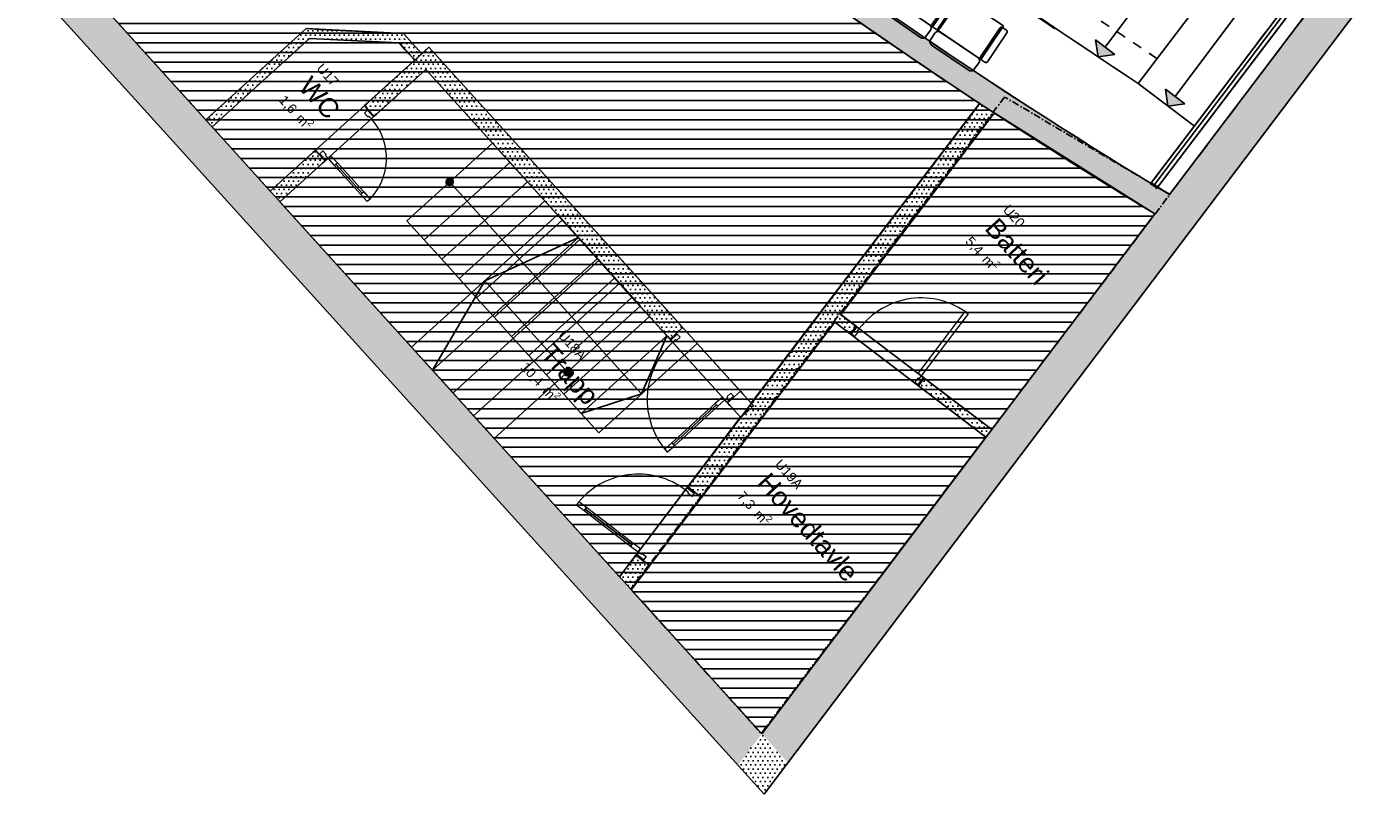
# Model space of a CAD drawing. Header units: millimetres. Extents: x 62961 to 109894, y 64087 to 106742.
# Tile 2 of 35: x 78104 to 92090, y 64087 to 72052. Entities that reach past the tile are written whole.
import ezdxf
from ezdxf.enums import TextEntityAlignment as Align

# ---------------------------------------------------------------- set-up
doc = ezdxf.new("R2010")
doc.units = ezdxf.units.MM
doc.header["$LTSCALE"] = 0.5
doc.header["$MEASUREMENT"] = 0
for name, pattern in [('Over snittplan', [260, 150, -50, 10, -50]), ('PLINE', [0]), ('Rømningslinje', [500, 300, -200]), ('Stipling', [400, 200, -200]), ('Under snittplan', [300, 200, -100])]:
    doc.linetypes.add(name, pattern=pattern)
for name, color, linetype in [('000 2D grafikk', 7, 'Continuous'), ('000 2D grafikk(Nye konstruksjoner)', 7, 'Continuous'), ('23-- Yttervegger', 7, 'Continuous'), ('23-- Yttervegger (Skravur)', 7, 'Continuous'), ('24--Innervegger skråvegger salen', 7, 'Continuous'), ('241- Bærende innervegger', 7, 'Continuous'), ('241- Bærende innervegger (Skravur)', 7, 'Continuous'), ('244- Vinduer_ dører_ foldevegger', 7, 'Continuous'), ('253- Oppforet gulv_ påstøp', 7, 'Continuous'), ('279- Annet fast inventar(Nye konstruksjoner)', 7, 'Continuous'), ('281- Innvendige trapper', 7, 'Continuous'), ('862- M___Nettoareal', 7, 'Continuous'), ('862- M___Nettoareal(Polylinje)', 7, 'Continuous'), ('862- M___Nettoareal(Tekst)', 7, 'Continuous')]:
    doc.layers.add(name, color=color, linetype=linetype)
doc.layers.add('234- Vinduer_ dører_ porter', color=7, linetype='Continuous', lineweight=0)
doc.styles.add('GENERATED_STYLE_1', font='arial.ttf')
pattern_1 = [(0, (0, 0), (0, 86.60254), [0, -50]), (0, (25, 43.3), (0, 86.60254), [0, -50])]

# ---------------------------------------------------------------- blocks, each defined once
blk = doc.blocks.new('WC_U17_14', base_point=(81099, 71326))
at = {"layer": '862- M___Nettoareal(Polylinje)', "linetype": 'PLINE', "flags": 128}
blk.add_lwpolyline([(80028, 71014), (80632, 70347), (82133, 71707, -0.002246), (81970, 71887), (81041, 71932)], format="xyb", close=True, dxfattribs=at)
at = {"layer": '862- M___Nettoareal(Tekst)', "insert": (80811, 71373), "char_height": 100, "attachment_point": 1, "rotation": 312.1619, "style": 'GENERATED_STYLE_1'}
blk.add_mtext('\\A1;{\\pql;\\pt0,12050;\\fArial|b0|i0|c0|p0;\\W1.000000;1,6\\fArial|b0|i0|c0|p0;\\W1.000000;\\A1{\\H.66x;\\S^  ;}\\fArial|b0|i0|c0|p0;\\W1.000000; m\\fArial|b0|i0|c0|p0;\\W1.000000;\\A1{\\H.66x;\\S2^  ;}}', dxfattribs=at)
at = {"layer": '862- M___Nettoareal(Tekst)', "style": 'GENERATED_STYLE_1'}
for tag, height, p in [('ROOM_NUMBER', 100, (81179, 71683)), ('ROOM_NAME', 200, (81062, 71555)), ('DUMMY_861', 100, (81348, 71519)), ('DUMMY_863', 100, (80829, 71390)), ('DUMMY_862', 200, (81369, 71262))]:
    blk.add_attdef(tag, text='', height=height, rotation=312.1619, dxfattribs=at).set_placement(p, align=Align.TOP_LEFT)
blk = doc.blocks.new('Teknisk _U17A_15', base_point=(79140, 77060))
at = {"layer": '862- M___Nettoareal(Polylinje)', "linetype": 'PLINE', "flags": 128}
blk.add_lwpolyline([(79002, 78812, -0.024129), (75041, 83661), (71521, 80402), (79961, 71088), (81005, 72034), (82016, 71985), (82207, 71774), (82281, 71841), (85630, 68145), (88001, 71258, -0.018599), (84597, 73680), (83152, 72370), (83051, 72481), (84475, 73775), (84888, 74321, -0.029335), (79514, 79272)], format="xyb", close=True, dxfattribs=at)
at = {"layer": '862- M___Nettoareal(Tekst)', "style": 'GENERATED_STYLE_1'}
for tag, height, p in [('ROOM_NUMBER', 100, (79041, 77615)), ('ROOM_NAME', 200, (78924, 77487)), ('DUMMY_861', 100, (79271, 77384)), ('DUMMY_863', 100, (78691, 77322)), ('DUMMY_862', 200, (79589, 76798))]:
    blk.add_attdef(tag, text='', height=height, rotation=312.1619, dxfattribs=at).set_placement(p, align=Align.TOP_LEFT)
blk = doc.blocks.new('Salen_U15_16', base_point=(85122, 80800))
at = {"layer": '862- M___Nettoareal(Polylinje)', "linetype": 'PLINE', "flags": 128}
blk.add_lwpolyline([(97289, 79972), (96541, 80461, -0.116149), (84427, 91894), (84279, 92254), (83181, 90973), (76963, 85344), (75253, 83795, 0.022802), (78987, 79202), (79611, 79762, 0.032041), (85446, 74396), (84943, 73730, 0.02746), (89975, 70311)], format="xyb", close=True, dxfattribs=at)
at = {"layer": '862- M___Nettoareal(Tekst)', "style": 'GENERATED_STYLE_1'}
for tag, height, p in [('ROOM_NUMBER', 100, (85119, 81248)), ('ROOM_NAME', 200, (85003, 81120)), ('DUMMY_861', 100, (85288, 81084)), ('DUMMY_863', 100, (84770, 80954)), ('DUMMY_862', 200, (85473, 80645))]:
    blk.add_attdef(tag, text='', height=height, rotation=312.1619, dxfattribs=at).set_placement(p, align=Align.TOP_LEFT)
blk = doc.blocks.new('Trapp_U18A_24', base_point=(83694, 68461))
at = {"layer": '862- M___Nettoareal(Polylinje)', "linetype": 'PLINE', "flags": 128}
blk.add_lwpolyline([(82248, 71609), (80733, 70236), (81337, 69569), (84260, 66344), (85519, 68000)], close=True, dxfattribs=at)
at = {"layer": '862- M___Nettoareal(Tekst)', "insert": (83322, 68601), "char_height": 100, "attachment_point": 1, "rotation": 312.1619, "style": 'GENERATED_STYLE_1'}
blk.add_mtext('\\A1;{\\pql;\\pt0,12050;\\fArial|b0|i0|c0|p0;\\W1.000000;10,4\\fArial|b0|i0|c0|p0;\\W1.000000;\\A1{\\H.66x;\\S^  ;}\\fArial|b0|i0|c0|p0;\\W1.000000; m\\fArial|b0|i0|c0|p0;\\W1.000000;\\A1{\\H.66x;\\S2^  ;}}', dxfattribs=at)
at = {"layer": '862- M___Nettoareal(Tekst)', "style": 'GENERATED_STYLE_1'}
for tag, height, p in [('ROOM_NUMBER', 100, (83690, 68911)), ('ROOM_NAME', 200, (83573, 68783)), ('DUMMY_863', 100, (83340, 68617)), ('DUMMY_861', 100, (83920, 68680)), ('DUMMY_862', 200, (84047, 68305))]:
    blk.add_attdef(tag, text='', height=height, rotation=312.1619, dxfattribs=at).set_placement(p, align=Align.TOP_LEFT)
blk = doc.blocks.new('Hovedtavle_U19A_25', base_point=(86168, 66875))
at = {"layer": '862- M___Nettoareal(Polylinje)', "linetype": 'PLINE', "flags": 128}
blk.add_lwpolyline([(86499, 68986), (84383, 66208), (84987, 65541), (85738, 64713), (88068, 67792)], close=True, dxfattribs=at)
at = {"layer": '862- M___Nettoareal(Tekst)', "insert": (85573, 67262), "char_height": 100, "attachment_point": 1, "rotation": 312.1619, "style": 'GENERATED_STYLE_1'}
blk.add_mtext('\\A1;{\\pql;\\pt0,12050;\\fArial|b0|i0|c0|p0;\\W1.000000;7,3\\fArial|b0|i0|c0|p0;\\W1.000000;\\A1{\\H.66x;\\S^  ;}\\fArial|b0|i0|c0|p0;\\W1.000000; m\\fArial|b0|i0|c0|p0;\\W1.000000;\\A1{\\H.66x;\\S2^  ;}}', dxfattribs=at)
at = {"layer": '862- M___Nettoareal(Tekst)', "style": 'GENERATED_STYLE_1'}
for tag, height, p in [('ROOM_NUMBER', 100, (85941, 67572)), ('ROOM_NAME', 200, (85824, 67443)), ('DUMMY_861', 100, (86171, 67340)), ('DUMMY_863', 100, (85591, 67278)), ('DUMMY_862', 200, (86745, 66472))]:
    blk.add_attdef(tag, text='', height=height, rotation=312.1619, dxfattribs=at).set_placement(p, align=Align.TOP_LEFT)
blk = doc.blocks.new('Batteri_U20_26', base_point=(88343, 69734))
at = {"layer": '862- M___Nettoareal(Polylinje)', "linetype": 'PLINE', "flags": 128}
blk.add_lwpolyline([(86557, 69067), (88129, 67872), (89824, 70111), (88152, 71159)], close=True, dxfattribs=at)
at = {"layer": '862- M___Nettoareal(Tekst)', "insert": (87942, 69906), "char_height": 100, "attachment_point": 1, "rotation": 312.1619, "style": 'GENERATED_STYLE_1'}
blk.add_mtext('\\A1;{\\pql;\\pt0,12050;\\fArial|b0|i0|c0|p0;\\W1.000000;5,4\\fArial|b0|i0|c0|p0;\\W1.000000;\\A1{\\H.66x;\\S^  ;}\\fArial|b0|i0|c0|p0;\\W1.000000; m\\fArial|b0|i0|c0|p0;\\W1.000000;\\A1{\\H.66x;\\S2^  ;}}', dxfattribs=at)
at = {"layer": '862- M___Nettoareal(Tekst)', "style": 'GENERATED_STYLE_1'}
for tag, height, p in [('ROOM_NUMBER', 100, (88310, 70216)), ('ROOM_NAME', 200, (88193, 70088)), ('DUMMY_861', 100, (88479, 70052)), ('DUMMY_863', 100, (87960, 69922)), ('DUMMY_862', 200, (88725, 69546))]:
    blk.add_attdef(tag, text='', height=height, rotation=312.1619, dxfattribs=at).set_placement(p, align=Align.TOP_LEFT)
blk = doc.blocks.new('Dør[36]')
at = {"layer": '234- Vinduer_ dører_ porter', "linetype": 'PLINE'}
for p, q in [((81644, 71186), (81651, 71192)), ((81713, 71124), (81651, 71192)), ((81644, 71186), (81612, 71157)), ((81612, 71157), (81647, 71118)), ((81706, 71118), (81644, 71186)), ((81647, 71118), (81656, 71126)), ((81656, 71126), (81683, 71097)), ((81683, 71097), (81706, 71118)), ((81706, 71118), (81713, 71124)), ((81147, 70736), (81140, 70729)), ((81202, 70661), (81140, 70729)), ((81179, 70765), (81147, 70736)), ((81147, 70736), (81209, 70668)), ((81214, 70726), (81179, 70765)), ((81209, 70668), (81202, 70661)), ((81205, 70718), (81214, 70726)), ((81232, 70689), (81205, 70718)), ((81209, 70668), (81232, 70689)), ((81232, 70689), (81262, 70715)), ((81299, 70614), (81232, 70689)), ((81262, 70715), (81329, 70641)), ((81329, 70641), (81299, 70614)), ((81588, 70326), (81314, 70628)), ((81573, 70312), (81603, 70339)), ((81640, 70238), (81573, 70312)), ((81603, 70339), (81670, 70265)), ((81670, 70265), (81640, 70238))]:
    blk.add_line(p, q, dxfattribs=at)
at = {"layer": '234- Vinduer_ dører_ porter', "linetype": 'PLINE', "flags": 128}
for points in [[(81588, 70326), (81314, 70628), (81329, 70641), (81603, 70339)], [(81573, 70312), (81299, 70614), (81314, 70628), (81588, 70326)]]:
    blk.add_lwpolyline(points, close=True, dxfattribs=at)
at = {"layer": '234- Vinduer_ dører_ porter', "linetype": 'PLINE'}
blk.add_arc((81232, 70689), 608, 312.1807, 42.1807, dxfattribs=at)
at = {"layer": '244- Vinduer_ dører_ foldevegger', "linetype": 'PLINE'}
for p, q in [((81612, 71235), (81640, 71260)), ((81612, 71235), (81640, 71260)), ((81651, 71192), (81612, 71235)), ((81651, 71192), (81612, 71235)), ((81713, 71124), (81651, 71192)), ((81713, 71124), (81651, 71192)), ((81713, 71124), (81740, 71149)), ((81713, 71124), (81740, 71149)), ((81101, 70772), (81074, 70747)), ((81101, 70772), (81074, 70747)), ((81140, 70729), (81101, 70772)), ((81140, 70729), (81101, 70772)), ((81202, 70661), (81140, 70729)), ((81202, 70661), (81140, 70729)), ((81202, 70661), (81174, 70636)), ((81202, 70661), (81174, 70636))]:
    blk.add_line(p, q, dxfattribs=at)
blk = doc.blocks.new('Dør[37]')
at = {"layer": '234- Vinduer_ dører_ porter', "linetype": 'PLINE'}
for p, q in [((84786, 68809), (84854, 68871)), ((84793, 68801), (84861, 68863)), ((84890, 68831), (84851, 68796)), ((84861, 68863), (84854, 68871)), ((84861, 68863), (84890, 68831)), ((84793, 68801), (84786, 68809)), ((84813, 68778), (84793, 68801)), ((84843, 68805), (84813, 68778)), ((84851, 68796), (84843, 68805)), ((84818, 67719), (85268, 68127)), ((85329, 68209), (85255, 68142)), ((85255, 68142), (85282, 68113)), ((85282, 68113), (85356, 68180)), ((85356, 68180), (85329, 68209)), ((85356, 68180), (85386, 68207)), ((85377, 68157), (85356, 68180)), ((85445, 68218), (85377, 68157)), ((85377, 68157), (85384, 68149)), ((85378, 68215), (85416, 68250)), ((85386, 68207), (85378, 68215)), ((85384, 68149), (85452, 68211)), ((85416, 68250), (85445, 68218)), ((85445, 68218), (85452, 68211)), ((84804, 67734), (84730, 67667)), ((84757, 67637), (84831, 67704)), ((84831, 67704), (84804, 67734)), ((84730, 67667), (84757, 67637))]:
    blk.add_line(p, q, dxfattribs=at)
at = {"layer": '234- Vinduer_ dører_ porter', "linetype": 'PLINE', "flags": 128}
for points in [[(84818, 67719), (85268, 68127), (85255, 68142), (84804, 67734)], [(84831, 67704), (85282, 68113), (85268, 68127), (84818, 67719)]]:
    blk.add_lwpolyline(points, close=True, dxfattribs=at)
at = {"layer": '234- Vinduer_ dører_ porter', "linetype": 'PLINE'}
blk.add_arc((85356, 68180), 808, 132.1807, 222.1807, dxfattribs=at)
at = {"layer": '244- Vinduer_ dører_ foldevegger', "linetype": 'PLINE'}
for p, q in [((84919, 68930), (84894, 68957)), ((84919, 68930), (84894, 68957)), ((84786, 68809), (84761, 68836)), ((84786, 68809), (84761, 68836)), ((84786, 68809), (84854, 68871)), ((84786, 68809), (84854, 68871)), ((84854, 68871), (84919, 68930)), ((84854, 68871), (84919, 68930)), ((85452, 68211), (85517, 68270)), ((85452, 68211), (85517, 68270)), ((85517, 68270), (85542, 68243)), ((85517, 68270), (85542, 68243)), ((85384, 68149), (85452, 68211)), ((85384, 68149), (85452, 68211)), ((85384, 68149), (85408, 68122)), ((85384, 68149), (85408, 68122))]:
    blk.add_line(p, q, dxfattribs=at)
blk = doc.blocks.new('Dør[38]')
at = {"layer": '234- Vinduer_ dører_ porter', "linetype": 'PLINE'}
for p, q in [((84964, 67268), (84970, 67276)), ((84970, 67276), (85043, 67220)), ((84945, 67243), (84964, 67268)), ((84977, 67219), (84945, 67243)), ((84964, 67268), (85037, 67212)), ((84970, 67210), (84977, 67219)), ((85011, 67178), (84970, 67210)), ((85037, 67212), (85011, 67178)), ((85037, 67212), (85043, 67220)), ((83837, 67122), (83813, 67090)), ((83813, 67090), (83893, 67030)), ((83917, 67061), (83837, 67122)), ((83893, 67030), (83917, 67061)), ((83905, 67046), (84388, 66677)), ((84400, 66693), (84376, 66661)), ((84376, 66661), (84456, 66601)), ((84480, 66632), (84400, 66693)), ((84437, 66576), (84431, 66568)), ((84437, 66576), (84456, 66601)), ((84510, 66520), (84437, 66576)), ((84456, 66601), (84480, 66632)), ((84456, 66601), (84488, 66576)), ((84488, 66576), (84495, 66586)), ((84495, 66586), (84536, 66554)), ((84431, 66568), (84504, 66512)), ((84510, 66520), (84504, 66512)), ((84536, 66554), (84510, 66520))]:
    blk.add_line(p, q, dxfattribs=at)
at = {"layer": '234- Vinduer_ dører_ porter', "linetype": 'PLINE', "flags": 128}
for points in [[(83893, 67030), (84376, 66661), (84388, 66677), (83905, 67046)], [(83905, 67046), (84388, 66677), (84400, 66693), (83917, 67061)]]:
    blk.add_lwpolyline(points, close=True, dxfattribs=at)
at = {"layer": '234- Vinduer_ dører_ porter', "linetype": 'PLINE'}
blk.add_arc((84456, 66601), 808, 52.699, 142.699, dxfattribs=at)
at = {"layer": '244- Vinduer_ dører_ foldevegger', "linetype": 'PLINE'}
for p, q in [((84970, 67276), (84993, 67305)), ((84970, 67276), (84993, 67305)), ((84970, 67276), (85043, 67220)), ((84970, 67276), (85043, 67220)), ((85043, 67220), (85113, 67167)), ((85043, 67220), (85113, 67167)), ((85113, 67167), (85136, 67196)), ((85113, 67167), (85136, 67196)), ((84431, 66568), (84408, 66539)), ((84431, 66568), (84408, 66539)), ((84431, 66568), (84504, 66512)), ((84431, 66568), (84504, 66512)), ((84504, 66512), (84574, 66459)), ((84504, 66512), (84574, 66459)), ((84574, 66459), (84552, 66429)), ((84574, 66459), (84552, 66429))]:
    blk.add_line(p, q, dxfattribs=at)
blk = doc.blocks.new('Dør[39]')
at = {"layer": '234- Vinduer_ dører_ porter', "linetype": 'PLINE'}
for p, q in [((87363, 68454), (87852, 69097)), ((87852, 69097), (87884, 69073)), ((87884, 69073), (87395, 68430)), ((86719, 68944), (86663, 68871)), ((86671, 68865), (86663, 68871)), ((86727, 68938), (86671, 68865)), ((86671, 68865), (86705, 68839)), ((86705, 68839), (86737, 68880)), ((86727, 68938), (86719, 68944)), ((86751, 68919), (86727, 68938)), ((86727, 68887), (86751, 68919)), ((86737, 68880), (86727, 68887)), ((87361, 68405), (87329, 68364)), ((87370, 68398), (87361, 68405)), ((87395, 68430), (87363, 68454)), ((87364, 68338), (87419, 68411)), ((87395, 68430), (87370, 68398)), ((87427, 68405), (87371, 68332)), ((87419, 68411), (87395, 68430)), ((87419, 68411), (87427, 68405)), ((87329, 68364), (87364, 68338)), ((87364, 68338), (87371, 68332))]:
    blk.add_line(p, q, dxfattribs=at)
blk.add_arc((87395, 68430), 808, 52.7418, 142.7418, dxfattribs=at)
at = {"layer": '244- Vinduer_ dører_ foldevegger', "linetype": 'PLINE'}
for p, q in [((86719, 68944), (86689, 68966)), ((86719, 68944), (86689, 68966)), ((86658, 68864), (86629, 68887)), ((86658, 68864), (86629, 68887)), ((86663, 68871), (86658, 68864)), ((86663, 68871), (86658, 68864)), ((86719, 68944), (86663, 68871)), ((86719, 68944), (86663, 68871)), ((87427, 68405), (87371, 68332)), ((87427, 68405), (87371, 68332)), ((87427, 68405), (87457, 68383)), ((87427, 68405), (87457, 68383)), ((87371, 68332), (87367, 68326)), ((87371, 68332), (87367, 68326)), ((87367, 68326), (87396, 68303)), ((87367, 68326), (87396, 68303))]:
    blk.add_line(p, q, dxfattribs=at)
blk = doc.blocks.new('Auditoriestollayout[68]', base_point=(88738, 72688))
at = {"layer": '279- Annet fast inventar(Nye konstruksjoner)', "linetype": 'PLINE', "flags": 128}
for points in [[(86035, 74658, -0.414214), (86063, 74662), (86103, 74632, -0.414214), (86107, 74604), (85889, 74317, -0.414214), (85861, 74313), (85821, 74344, -0.414214), (85817, 74372)], [(85836, 74282, -0.414214), (85892, 74289), (86266, 74005, -0.414214), (86274, 73949), (86224, 73883, -0.414214), (86168, 73875), (85794, 74160, -0.414214), (85786, 74216)], [(86510, 74291, -0.414214), (86538, 74295), (86578, 74265, -0.414214), (86582, 74237), (86368, 73948, -0.414214), (86340, 73943), (86300, 73973, -0.414214), (86296, 74001)], [(85301, 74159, -0.414214), (85330, 74163), (85369, 74132, -0.414214), (85372, 74104), (85150, 73820, -0.414214), (85122, 73817), (85083, 73848, -0.414214), (85080, 73876)], [(86317, 73911, -0.414214), (86373, 73920), (86751, 73641, -0.414214), (86759, 73585), (86710, 73518, -0.414214), (86654, 73510), (86276, 73789, -0.414214), (86268, 73845)], [(86992, 73934, -0.414214), (87020, 73939), (87061, 73909, -0.414214), (87065, 73881), (86851, 73591, -0.414214), (86823, 73587), (86783, 73617, -0.414214), (86779, 73645)], [(85098, 73786, -0.414214), (85154, 73792), (85524, 73503, -0.414214), (85531, 73446), (85480, 73382, -0.414214), (85424, 73375), (85054, 73665, -0.414214), (85047, 73721)], [(85774, 73789, -0.414214), (85802, 73793), (85842, 73762, -0.414214), (85845, 73734), (85627, 73448, -0.414214), (85599, 73444), (85560, 73474, -0.414214), (85556, 73502)], [(87246, 73229, 0.414214), (87237, 73285), (86857, 73561, 0.414214), (86801, 73552), (86753, 73486, 0.414214), (86762, 73430), (87142, 73153, 0.414214), (87198, 73162)], [(87550, 73527, 0.414214), (87545, 73555), (87505, 73585, 0.414214), (87477, 73580), (87265, 73289, 0.414214), (87270, 73261), (87310, 73232, 0.414214), (87338, 73236)], [(85575, 73412, -0.414214), (85631, 73420), (86005, 73135, -0.414214), (86013, 73079), (85963, 73014, -0.414214), (85907, 73006), (85533, 73290, -0.414214), (85525, 73347)], [(86251, 73425, -0.414214), (86279, 73429), (86319, 73400, -0.414214), (86324, 73372), (86110, 73082, -0.414214), (86082, 73078), (86042, 73107, -0.414214), (86037, 73135)], [(87737, 72878, 0.414214), (87728, 72934), (87346, 73208, 0.414214), (87290, 73199), (87242, 73132, 0.414214), (87251, 73076), (87633, 72802, 0.414214), (87689, 72811)], [(88039, 73179, 0.414214), (88034, 73207), (87993, 73236, 0.414214), (87965, 73232), (87756, 72939, 0.414214), (87760, 72911), (87801, 72882, 0.414214), (87829, 72886)], [(86058, 73045, -0.414214), (86114, 73054), (86492, 72775, -0.414214), (86501, 72719), (86452, 72653, -0.414214), (86396, 72644), (86018, 72923, -0.414214), (86009, 72979)], [(86812, 73012, 0.414214), (86807, 73040), (86767, 73069, 0.414214), (86739, 73064), (86529, 72772, 0.414214), (86534, 72744), (86575, 72715, 0.414214), (86602, 72719)], [(88238, 72536, 0.414214), (88228, 72592), (87841, 72860, 0.414214), (87786, 72850), (87739, 72782, 0.414214), (87749, 72726), (88135, 72458, 0.414214), (88191, 72468)], [(88535, 72841, 0.414214), (88530, 72869), (88489, 72897, 0.414214), (88461, 72892), (88255, 72597, 0.414214), (88260, 72569), (88301, 72540, 0.414214), (88329, 72545)], [(86998, 72362, 0.414214), (86989, 72418), (86607, 72691, 0.414214), (86551, 72682), (86503, 72615, 0.414214), (86513, 72559), (86895, 72286, 0.414214), (86950, 72295)], [(87300, 72663, 0.414214), (87295, 72691), (87255, 72720, 0.414214), (87227, 72715), (87017, 72422, 0.414214), (87022, 72394), (87062, 72365, 0.414214), (87090, 72370)], [(87491, 72019, 0.414214), (87481, 72075), (87095, 72343, 0.414214), (87039, 72333), (86992, 72265, 0.414214), (87002, 72210), (87388, 71942, 0.414214), (87444, 71952)], [(87788, 72324, 0.414214), (87783, 72352), (87742, 72381, 0.414214), (87714, 72376), (87509, 72080, 0.414214), (87514, 72052), (87555, 72024, 0.414214), (87583, 72029)], [(88286, 71989, 0.414214), (88281, 72017), (88239, 72045, 0.414214), (88212, 72040), (88010, 71741, 0.414214), (88016, 71713), (88057, 71685, 0.414214), (88085, 71691)], [(87994, 71680, 0.414214), (87983, 71736), (87593, 71998, 0.414214), (87537, 71988), (87491, 71919, 0.414214), (87502, 71864), (87892, 71601, 0.414214), (87947, 71612)]]:
    blk.add_lwpolyline(points, format="xyb", close=True, dxfattribs=at)
for points in [[(86115, 74648), (86553, 74315), (86298, 73980), (85861, 74313)], [(86590, 74281), (87032, 73955), (86783, 73617), (86340, 73943)], [(85381, 74148), (85814, 73809), (85555, 73478), (85122, 73817)], [(87517, 73601), (87072, 73924), (86825, 73585), (87270, 73261)], [(85854, 73778), (86291, 73445), (86037, 73111), (85599, 73444)], [(88005, 73252), (87558, 73573), (87313, 73231), (87760, 72911)], [(86331, 73416), (86774, 73089), (86524, 72751), (86082, 73078)], [(88500, 72914), (88048, 73227), (87809, 72882), (88260, 72569)], [(87266, 72736), (86819, 73056), (86575, 72715), (87022, 72394)], [(87753, 72397), (87302, 72711), (87062, 72366), (87514, 72052)], [(88251, 72062), (87794, 72369), (87560, 72021), (88016, 71713)]]:
    blk.add_lwpolyline(points, close=True, dxfattribs=at)

msp = doc.modelspace()

# ---------------------------------------------------------------- hatches: boundary and pattern name
at = {"linetype": 'Continuous'}
h = msp.add_hatch(dxfattribs=at)
h.set_pattern_fill('Linjer_100_mm', color=256, style=0, pattern_type=2)
h.set_pattern_definition([(0, (80672.27, 74186.88), (0, 100), [])])
h.paths.add_polyline_path([(75041, 83661), (71521, 80402), (85738, 64713), (89824, 70111, -0.028324), (84597, 73680), (84496, 73791), (84888, 74321, -0.029335), (79514, 79272), (79002, 78812, -0.024074)])
at = {"layer": '000 2D grafikk(Nye konstruksjoner)', "linetype": 'Continuous'}
for points in [[(89232, 71742), (89407, 71767), (89207, 71917)], [(89958, 71230), (90133, 71255), (89933, 71405)]]:
    msp.add_hatch(color=256, dxfattribs=at).paths.add_polyline_path(points)
at = {"layer": '23-- Yttervegger (Skravur)', "linetype": 'Continuous'}
h = msp.add_hatch(dxfattribs=at)
h.set_pattern_fill('Eksisterende_konstruksjon', color=256, style=0, pattern_type=2)
h.set_pattern_definition(pattern_1)
h.paths.add_polyline_path([(86011, 64411), (102041, 85587), (101722, 85828), (85738, 64713)])
h = msp.add_hatch(dxfattribs=at)
h.set_pattern_fill('Eksisterende_konstruksjon', color=256, style=0, pattern_type=2)
h.set_pattern_definition(pattern_1)
h.paths.add_polyline_path([(71225, 80134), (85492, 64388), (85738, 64713), (71521, 80402)])
h = msp.add_hatch(dxfattribs=at)
h.set_pattern_fill('Eksisterende_konstruksjon', color=256, style=0, pattern_type=2)
h.set_pattern_definition(pattern_1)
h.paths.add_polyline_path([(85492, 64388), (85765, 64087), (85738, 64713)])
h = msp.add_hatch(dxfattribs=at)
h.set_pattern_fill('Eksisterende_konstruksjon', color=256, style=0, pattern_type=2)
h.set_pattern_definition(pattern_1)
h.paths.add_polyline_path([(85738, 64713), (85765, 64087), (86011, 64411)])
at = {"layer": '241- Bærende innervegger (Skravur)', "linetype": 'Continuous'}
h = msp.add_hatch(dxfattribs=at)
h.set_pattern_fill('Eksisterende_konstruksjon', color=256, style=0, pattern_type=2)
h.set_pattern_definition(pattern_1)
h.paths.add_polyline_path([(84792, 73531, 0.027335), (89824, 70111), (89975, 70311, -0.02746), (84943, 73730)])
h = msp.add_hatch(dxfattribs=at)
h.set_pattern_fill('Eksisterende_konstruksjon', color=256, style=0, pattern_type=2)
h.set_pattern_definition(pattern_1)
h.paths.add_polyline_path([(80900, 71939), (81041, 71932), (81005, 72034)])
h = msp.add_hatch(dxfattribs=at)
h.set_pattern_fill('Eksisterende_konstruksjon', color=256, style=0, pattern_type=2)
h.set_pattern_definition(pattern_1)
h.paths.add_polyline_path([(81146, 72027), (81005, 72034), (81041, 71932)])
h = msp.add_hatch(dxfattribs=at)
h.set_pattern_fill('Eksisterende_konstruksjon', color=256, style=0, pattern_type=2)
h.set_pattern_definition(pattern_1)
h.paths.add_polyline_path([(81041, 71932), (81970, 71887), (81875, 71992), (81146, 72027)])
h = msp.add_hatch(dxfattribs=at)
h.set_pattern_fill('Eksisterende_konstruksjon', color=256, style=0, pattern_type=2)
h.set_pattern_definition(pattern_1)
h.paths.add_polyline_path([(79961, 71088), (80028, 71014), (81041, 71932), (80900, 71939)])
h = msp.add_hatch(dxfattribs=at)
h.set_pattern_fill('Eksisterende_konstruksjon', color=256, style=0, pattern_type=2)
h.set_pattern_definition(pattern_1)
h.paths.add_polyline_path([(82016, 71985), (81875, 71992), (81970, 71887)])
h = msp.add_hatch(dxfattribs=at)
h.set_pattern_fill('Eksisterende_konstruksjon', color=256, style=0, pattern_type=2)
h.set_pattern_definition(pattern_1)
h.paths.add_polyline_path([(81970, 71887), (82111, 71880), (82016, 71985)])
h = msp.add_hatch(dxfattribs=at)
h.set_pattern_fill('Eksisterende_konstruksjon', color=256, style=0, pattern_type=2)
h.set_pattern_definition(pattern_1)
h.paths.add_polyline_path([(81970, 71887), (82133, 71707), (82207, 71774), (82111, 71880)])
h = msp.add_hatch(dxfattribs=at)
h.set_pattern_fill('Eksisterende_konstruksjon', color=256, style=0, pattern_type=2)
h.set_pattern_definition(pattern_1)
h.paths.add_polyline_path([(82281, 71841), (82148, 71720), (82248, 71609)])
h = msp.add_hatch(dxfattribs=at)
h.set_pattern_fill('Eksisterende_konstruksjon', color=256, style=0, pattern_type=2)
h.set_pattern_definition(pattern_1)
h.paths.add_polyline_path([(82248, 71609), (82382, 71730), (82281, 71841)])
h = msp.add_hatch(dxfattribs=at)
h.set_pattern_fill('Eksisterende_konstruksjon', color=256, style=0, pattern_type=2)
h.set_pattern_definition(pattern_1)
h.paths.add_polyline_path([(81612, 71235), (81713, 71124), (82248, 71609), (82148, 71720)])
h = msp.add_hatch(dxfattribs=at)
h.set_pattern_fill('Eksisterende_konstruksjon', color=256, style=0, pattern_type=2)
h.set_pattern_definition(pattern_1)
h.paths.add_polyline_path([(82382, 71730), (82248, 71609), (84786, 68809), (84919, 68930)])
h = msp.add_hatch(dxfattribs=at)
h.set_pattern_fill('Eksisterende_konstruksjon', color=256, style=0, pattern_type=2)
h.set_pattern_definition(pattern_1)
h.paths.add_polyline_path([(86416, 69174), (86560, 69065), (88154, 71158), (88003, 71256)])
h = msp.add_hatch(dxfattribs=at)
h.set_pattern_fill('Eksisterende_konstruksjon', color=256, style=0, pattern_type=2)
h.set_pattern_definition(pattern_1)
h.paths.add_polyline_path([(80632, 70347), (80733, 70236), (81202, 70661), (81101, 70772)])
h = msp.add_hatch(dxfattribs=at)
h.set_pattern_fill('Eksisterende_konstruksjon', color=256, style=0, pattern_type=2)
h.set_pattern_definition(pattern_1)
h.paths.add_polyline_path([(84970, 67276), (85113, 67167), (86499, 68986), (86356, 69095)])
h = msp.add_hatch(dxfattribs=at)
h.set_pattern_fill('Eksisterende_konstruksjon', color=256, style=0, pattern_type=2)
h.set_pattern_definition(pattern_1)
h.paths.add_polyline_path([(86415, 69175), (86354, 69096), (86658, 68864), (86719, 68944)])
h = msp.add_hatch(dxfattribs=at)
h.set_pattern_fill('Eksisterende_konstruksjon', color=256, style=0, pattern_type=2)
h.set_pattern_definition(pattern_1)
h.paths.add_polyline_path([(87427, 68405), (87367, 68326), (88068, 67792), (88129, 67872)])
h = msp.add_hatch(dxfattribs=at)
h.set_pattern_fill('Eksisterende_konstruksjon', color=256, style=0, pattern_type=2)
h.set_pattern_definition(pattern_1)
h.paths.add_polyline_path([(84260, 66344), (84383, 66208), (84574, 66459), (84431, 66568)])
at = {"layer": '281- Innvendige trapper', "linetype": 'Continuous'}
for points in [[(82468, 70418, 1), (82524, 70468, 1)], [(83692, 68441, 1), (83748, 68491, 1)]]:
    msp.add_hatch(color=256, dxfattribs=at).paths.add_polyline_path(points)

# ---------------------------------------------------------------- linework, layer by layer
at = {"layer": '000 2D grafikk', "linetype": 'PLINE', "flags": 128}
msp.add_lwpolyline([(88785, 72032, -0.012282), (85446, 74396, -0.032041), (79611, 79762, -0.021186), (76953, 82862)], format="xyb", dxfattribs=at)
at = {"layer": '000 2D grafikk', "linetype": 'Rømningslinje', "flags": 128}
msp.add_lwpolyline([(89976, 70312), (97289, 79972), (98071, 81006), (97499, 81525), (96851, 80258, -0.028068), (96007, 78886, -0.00559), (93405, 75382), (93316, 75262), (92852, 74473), (89785, 70432)], format="xyb", close=True, dxfattribs=at)
at = {"layer": '000 2D grafikk(Nye konstruksjoner)', "linetype": 'PLINE'}
for p, q in [((91292, 74494), (89307, 71842)), ((92058, 74031), (90033, 71330)), ((89207, 71917), (89407, 71767)), ((89232, 71742), (89207, 71917)), ((89232, 71742), (89407, 71767)), ((89933, 71405), (90133, 71255)), ((89958, 71230), (89933, 71405)), ((89958, 71230), (90133, 71255))]:
    msp.add_line(p, q, dxfattribs=at)
at = {"layer": '000 2D grafikk(Nye konstruksjoner)', "linetype": 'Stipling'}
msp.add_line((89845, 71722), (88818, 72414), dxfattribs=at)
at = {"layer": '000 2D grafikk(Nye konstruksjoner)', "linetype": 'PLINE', "flags": 128}
msp.add_lwpolyline([(89649, 71465, -0.012282), (85446, 74396, -0.032041), (79611, 79762, -0.021186), (76953, 82862)], format="xyb", dxfattribs=at)
msp.add_lwpolyline([(92373, 73842), (91743, 74220), (89649, 71465), (90233, 71022)], dxfattribs=at)
at = {"layer": '23-- Yttervegger', "linetype": 'PLINE', "flags": 128}
for points in [[(101722, 85828), (89975, 70311)], [(86011, 64411), (102041, 85587)], [(70956, 80430), (85765, 64087)], [(79961, 71088), (71521, 80402)], [(80632, 70347), (80028, 71014)], [(84260, 66344), (80733, 70236)], [(89824, 70111), (88129, 67872)], [(88068, 67792), (85738, 64713)], [(85738, 64713), (84383, 66208)], [(85765, 64087), (86011, 64411)]]:
    msp.add_lwpolyline(points, dxfattribs=at)
at = {"layer": '24--Innervegger skråvegger salen', "linetype": 'PLINE', "flags": 128}
for points in [[(89785, 70432), (90741, 71690), (91330, 72465), (92875, 74498), (94337, 76476), (94820, 77130), (95799, 78454), (95989, 78709), (96171, 78970), (96346, 79236), (96512, 79507), (96669, 79783), (96825, 80062), (96980, 80342), (97131, 80623), (97282, 80905), (97428, 81189), (97575, 81474)], [(97588, 81461), (97563, 81399), (97498, 81272), (97471, 81210), (97444, 81149), (97417, 81088), (97352, 80961), (97324, 80900), (97295, 80840), (97228, 80714), (97198, 80654), (97168, 80594), (97138, 80534), (97070, 80409), (96924, 80140), (96914, 80121), (96759, 79854), (96724, 79790), (96692, 79735), (96460, 79348), (96446, 79326), (96292, 79085), (96279, 79065), (96049, 78726), (95882, 78494), (95867, 78473), (95593, 78114), (95555, 78063), (95149, 77517), (94760, 76993), (94041, 76026), (93987, 75954), (93363, 75113), (92592, 74075), (92432, 73860), (92382, 73794), (91892, 73148), (91353, 72436), (91149, 72168), (90522, 71341), (90059, 70731), (89811, 70404)], [(97958, 81111), (93625, 75361), (89847, 70382)], [(97958, 81111), (93625, 75361), (89853, 70390)], [(92852, 74473), (92808, 74414), (92765, 74356), (89776, 70423)], [(89846, 70380), (92915, 74425)], [(89776, 70423), (89777, 70422), (89777, 70422)], [(89776, 70423), (89811, 70402), (89846, 70380)], [(89777, 70422), (89811, 70401), (89846, 70380)], [(89853, 70390), (89819, 70411), (89785, 70432)], [(89785, 70432), (89787, 70430), (89788, 70429), (89790, 70427), (89791, 70425), (89793, 70424), (89794, 70422), (89795, 70421), (89797, 70419), (89798, 70418), (89800, 70416), (89801, 70414), (89803, 70413), (89804, 70411), (89806, 70410), (89807, 70408), (89809, 70406), (89809, 70406), (89811, 70404), (89811, 70404)], [(89811, 70404), (89813, 70402), (89815, 70400), (89817, 70398), (89818, 70396), (89820, 70394), (89822, 70392), (89824, 70390), (89826, 70388), (89828, 70386), (89830, 70384), (89832, 70382), (89834, 70380), (89836, 70378), (89837, 70377), (89838, 70375), (89839, 70374)], [(89811, 70404), (89817, 70401), (89822, 70398), (89832, 70391), (89833, 70390), (89835, 70390), (89847, 70382)], [(89839, 70374), (89840, 70374), (89840, 70373), (89840, 70373)], [(89840, 70373), (89841, 70374), (89841, 70374), (89842, 70375), (89842, 70375), (89842, 70376), (89843, 70376), (89843, 70377), (89844, 70377), (89844, 70378), (89844, 70379), (89845, 70379), (89845, 70380), (89846, 70380), (89846, 70381), (89847, 70381), (89847, 70382), (89847, 70382)], [(89846, 70380), (89846, 70380), (89846, 70380)], [(89847, 70382), (89847, 70382), (89848, 70383), (89848, 70383), (89849, 70384), (89849, 70384), (89849, 70385), (89850, 70386), (89850, 70386), (89851, 70387), (89851, 70387), (89852, 70388), (89852, 70389), (89852, 70389), (89853, 70389), (89853, 70390), (89853, 70390)]]:
    msp.add_lwpolyline(points, dxfattribs=at)
at = {"layer": '241- Bærende innervegger', "linetype": 'PLINE'}
for p, q in [((81612, 71235), (81640, 71260)), ((81651, 71192), (81612, 71235)), ((81713, 71124), (81651, 71192)), ((81713, 71124), (81740, 71149)), ((81101, 70772), (81074, 70747)), ((81140, 70729), (81101, 70772)), ((81202, 70661), (81140, 70729)), ((81202, 70661), (81174, 70636)), ((84919, 68930), (84894, 68957)), ((86719, 68944), (86689, 68966)), ((84786, 68809), (84761, 68836)), ((84786, 68809), (84854, 68871)), ((84854, 68871), (84919, 68930)), ((86658, 68864), (86629, 68887)), ((86663, 68871), (86658, 68864)), ((86719, 68944), (86663, 68871)), ((87427, 68405), (87371, 68332)), ((87427, 68405), (87457, 68383)), ((87371, 68332), (87367, 68326)), ((87367, 68326), (87396, 68303)), ((84970, 67276), (84993, 67305)), ((84970, 67276), (85043, 67220)), ((85043, 67220), (85113, 67167)), ((85113, 67167), (85136, 67196)), ((84431, 66568), (84408, 66539)), ((84431, 66568), (84504, 66512)), ((84504, 66512), (84574, 66459)), ((84574, 66459), (84552, 66429))]:
    msp.add_line(p, q, dxfattribs=at)
at = {"layer": '241- Bærende innervegger', "linetype": 'PLINE', "flags": 128}
for points in [[(81005, 72034), (79961, 71088)], [(81005, 72034), (81146, 72027)], [(82016, 71985), (81146, 72027)], [(80028, 71014), (81041, 71932)], [(81041, 71932), (81970, 71887)], [(82016, 71985), (82111, 71880)], [(81970, 71887), (82133, 71707)], [(82207, 71774), (82111, 71880)], [(82207, 71774), (82133, 71707)], [(82281, 71841), (82148, 71720)], [(84919, 68930), (82281, 71841)], [(82148, 71720), (81612, 71235)], [(81713, 71124), (82248, 71609)], [(82248, 71609), (84786, 68809)], [(88003, 71256), (86416, 69174)], [(86560, 69065), (88154, 71158)], [(81101, 70772), (80632, 70347)], [(80733, 70236), (81202, 70661)], [(86356, 69095), (84970, 67276)], [(86415, 69175), (86354, 69096)], [(86354, 69096), (86356, 69095)], [(86416, 69174), (86415, 69175)], [(85113, 67167), (86499, 68986)], [(86499, 68986), (86658, 68864)], [(86719, 68944), (86560, 69065)], [(85068, 68766), (84935, 68645)], [(85517, 68270), (85068, 68766)], [(84935, 68645), (85384, 68149)], [(88129, 67872), (87427, 68405)], [(87367, 68326), (88068, 67792)], [(84431, 66568), (84260, 66344)], [(84383, 66208), (84574, 66459)]]:
    msp.add_lwpolyline(points, dxfattribs=at)
at = {"layer": '241- Bærende innervegger', "linetype": 'Under snittplan', "flags": 128}
for points in [[(85652, 68121), (85517, 68270)], [(85384, 68149), (85519, 68000)], [(85519, 68000), (85652, 68121)]]:
    msp.add_lwpolyline(points, dxfattribs=at)
at = {"layer": '241- Bærende innervegger', "linetype": 'PLINE'}
for radius, start, end in [(55432, 232.6612, 238.9531), (55682, 232.6625, 236.7119), (55682, 236.8976, 238.9257)]:
    msp.add_arc((118564, 117802), radius, start, end, dxfattribs=at)
at = {"layer": '253- Oppforet gulv_ påstøp', "linetype": 'PLINE', "flags": 128}
msp.add_lwpolyline([(71521, 80402), (85738, 64713), (89824, 70111, -0.029133), (84475, 73775), (84888, 74321, -0.029335), (79514, 79272), (79003, 78813), (78801, 79035, -0.022875), (75040, 83660), (73195, 81992), (73231, 81952)], format="xyb", close=True, dxfattribs=at)
msp.add_lwpolyline([(80733, 70236), (82101, 68727), (83616, 70100), (82248, 71609)], close=True, dxfattribs=at)
at = {"layer": '253- Oppforet gulv_ påstøp', "linetype": 'Over snittplan', "flags": 128}
msp.add_lwpolyline([(88261, 71324), (84376, 66216), (85733, 64716), (89979, 70313)], close=True, dxfattribs=at)
at = {"layer": '281- Innvendige trapper', "linetype": 'PLINE'}
for p, q in [((82940, 70845), (82051, 70040)), ((83122, 70645), (82940, 70845)), ((82232, 69840), (83122, 70645)), ((83122, 70645), (82232, 69840)), ((83303, 70445), (83122, 70645)), ((82413, 69640), (83303, 70445)), ((83303, 70445), (82413, 69640)), ((82496, 70443), (82677, 70243)), ((83484, 70245), (83303, 70445)), ((82595, 69440), (83484, 70245)), ((83484, 70245), (82595, 69440)), ((82677, 70243), (84308, 68441)), ((83665, 70045), (83484, 70245)), ((82101, 68727), (83620, 70103)), ((83620, 70103), (83835, 69866)), ((82051, 70040), (82232, 69840)), ((82776, 69239), (83665, 70045)), ((83665, 70045), (82776, 69239)), ((83847, 69845), (83665, 70045)), ((82232, 69840), (82413, 69640)), ((82316, 68489), (83835, 69866)), ((83835, 69866), (82316, 68489)), ((82860, 69415), (83835, 69866)), ((82957, 69039), (83847, 69845)), ((83847, 69845), (82957, 69039)), ((83835, 69866), (84050, 69629)), ((84028, 69645), (83847, 69845)), ((82413, 69640), (82595, 69440)), ((82531, 68252), (84050, 69629)), ((84050, 69629), (82531, 68252)), ((83138, 68839), (84028, 69645)), ((84028, 69645), (83138, 68839)), ((84209, 69444), (84028, 69645)), ((84050, 69629), (84265, 69392)), ((82316, 68489), (82860, 69415)), ((82595, 69440), (82776, 69239)), ((82745, 68015), (84265, 69392)), ((84265, 69392), (82745, 68015)), ((83075, 69178), (82860, 69415)), ((83320, 68639), (84209, 69444)), ((84209, 69444), (83320, 68639)), ((84390, 69244), (84209, 69444)), ((84265, 69392), (84479, 69155)), ((82776, 69239), (82957, 69039)), ((83501, 68439), (84390, 69244)), ((84390, 69244), (83501, 68439)), ((84572, 69044), (84390, 69244)), ((84479, 69155), (82960, 67778)), ((83505, 68703), (83075, 69178)), ((82957, 69039), (83138, 68839)), ((83682, 68239), (84572, 69044)), ((84572, 69044), (83682, 68239)), ((84753, 68844), (84572, 69044)), ((83138, 68839), (83320, 68639)), ((83863, 68039), (84753, 68844)), ((84753, 68844), (83863, 68039)), ((84489, 68241), (84753, 68844)), ((84934, 68644), (84753, 68844)), ((82316, 68489), (82101, 68727)), ((83720, 68466), (83505, 68703)), ((83320, 68639), (83501, 68439)), ((84045, 67838), (84934, 68644)), ((82531, 68252), (82316, 68489)), ((83501, 68439), (83682, 68239)), ((84308, 68441), (84489, 68241)), ((82745, 68015), (82531, 68252)), ((83682, 68239), (83863, 68039)), ((83863, 68039), (84489, 68241)), ((82960, 67778), (82745, 68015)), ((83863, 68039), (84045, 67838))]:
    msp.add_line(p, q, dxfattribs=at)
at = {"layer": '281- Innvendige trapper', "linetype": 'PLINE', "flags": 128}
for points in [[(82468, 70418, 1), (82524, 70468, 1)], [(83692, 68441, -1), (83748, 68491, -1)]]:
    msp.add_lwpolyline(points, format="xyb", close=True, dxfattribs=at)

# ---------------------------------------------------------------- block references
at = {"layer": '244- Vinduer_ dører_ foldevegger', "linetype": 'PLINE'}
for name in ['Dør[36]', 'Dør[39]', 'Dør[37]', 'Dør[38]']:
    msp.add_blockref(name, (0, 0), dxfattribs=at)
at = {"layer": '279- Annet fast inventar(Nye konstruksjoner)', "linetype": 'PLINE'}
msp.add_blockref('Auditoriestollayout[68]', (88738, 72688), dxfattribs=at)
at = {"layer": '862- M___Nettoareal', "linetype": 'Continuous'}
for name, p in [('Salen_U15_16', (85122, 80800)), ('Teknisk _U17A_15', (79140, 77060))]:
    msp.add_blockref(name, p, dxfattribs=at)
ref = msp.add_blockref('WC_U17_14', (81099, 71326), dxfattribs=at)
ref.add_attrib('ROOM_NAME', 'WC', dxfattribs={"layer": '862- M___Nettoareal(Tekst)', "color": 7, "height": 200, "rotation": 312.1619, "style": 'GENERATED_STYLE_1'}).set_placement((81062, 71555), align=Align.TOP_LEFT)
ref.add_attrib('ROOM_NUMBER', 'U17', dxfattribs={"layer": '862- M___Nettoareal(Tekst)', "color": 7, "height": 100, "rotation": 312.1619, "style": 'GENERATED_STYLE_1'}).set_placement((81179, 71683), align=Align.TOP_LEFT)
ref = msp.add_blockref('Trapp_U18A_24', (83694, 68461), dxfattribs=at)
ref.add_attrib('ROOM_NAME', 'Trapp', dxfattribs={"layer": '862- M___Nettoareal(Tekst)', "color": 7, "height": 200, "rotation": 312.1619, "style": 'GENERATED_STYLE_1'}).set_placement((83573, 68783), align=Align.TOP_LEFT)
ref.add_attrib('ROOM_NUMBER', 'U18A', dxfattribs={"layer": '862- M___Nettoareal(Tekst)', "color": 7, "height": 100, "rotation": 312.1619, "style": 'GENERATED_STYLE_1'}).set_placement((83690, 68911), align=Align.TOP_LEFT)
ref = msp.add_blockref('Batteri_U20_26', (88343, 69734), dxfattribs=at)
ref.add_attrib('ROOM_NAME', 'Batteri', dxfattribs={"layer": '862- M___Nettoareal(Tekst)', "color": 7, "height": 200, "rotation": 312.1619, "style": 'GENERATED_STYLE_1'}).set_placement((88193, 70088), align=Align.TOP_LEFT)
ref.add_attrib('ROOM_NUMBER', 'U20', dxfattribs={"layer": '862- M___Nettoareal(Tekst)', "color": 7, "height": 100, "rotation": 312.1619, "style": 'GENERATED_STYLE_1'}).set_placement((88310, 70216), align=Align.TOP_LEFT)
ref = msp.add_blockref('Hovedtavle_U19A_25', (86168, 66875), dxfattribs=at)
ref.add_attrib('ROOM_NAME', 'Hovedtavle', dxfattribs={"layer": '862- M___Nettoareal(Tekst)', "color": 7, "height": 200, "rotation": 312.1619, "style": 'GENERATED_STYLE_1'}).set_placement((85824, 67443), align=Align.TOP_LEFT)
ref.add_attrib('ROOM_NUMBER', 'U19A', dxfattribs={"layer": '862- M___Nettoareal(Tekst)', "color": 7, "height": 100, "rotation": 312.1619, "style": 'GENERATED_STYLE_1'}).set_placement((85941, 67572), align=Align.TOP_LEFT)

doc.saveas('drawing.dxf')
